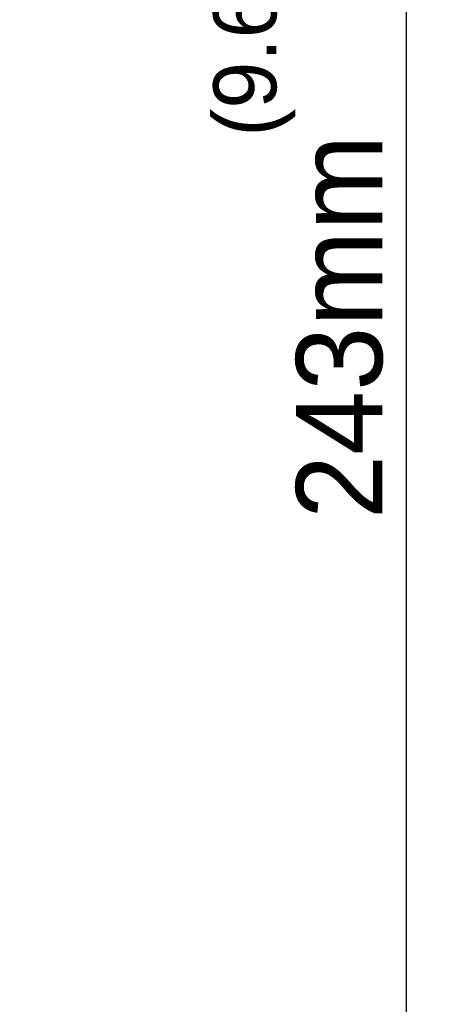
# Model space of a CAD drawing. Header units: millimetres. Extents: x 29035 to 30443, y 1864 to 2860.
# Tile 20 of 55: x 29861 to 29923, y 2417 to 2566. Entities that reach past the tile are written whole.
import ezdxf

# ---------------------------------------------------------------- set-up
doc = ezdxf.new("R2010")
doc.units = ezdxf.units.MM
doc.layers.add('\\M+5CFB8\\M+5CAB5\\M+5CFDF', color=7, linetype='Continuous', lineweight=13)
doc.dimstyles.new('ISO-25', dxfattribs={"dimtxt": 13, "dimasz": 12, "dimexe": 3.5, "dimexo": 0, "dimgap": 3.5, "dimtad": 1, "dimtxsty": 'Standard', "dimcen": 2.5, "dimadec": 0, "dimazin": 0, "dimtfac": 1, "dimtmove": 0, "dimatfit": 3, "dimfxl": 0, "dimarcsym": 0})

# ---------------------------------------------------------------- blocks, each defined once
blk = doc.blocks.new('*D8')
at = {"layer": '\\M+5CFB8\\M+5CAB5\\M+5CFDF', "color": 0, "lineweight": -2}
for p, q in [((29772.08, 2640.96), (29922.99, 2640.96)), ((29919.49, 2628.96), (29919.49, 2409.96)), ((29735.1, 2397.96), (29922.99, 2397.96))]:
    blk.add_line(p, q, dxfattribs=at)
at = {"layer": '\\M+5CFB8\\M+5CAB5\\M+5CFDF', "color": 0}
for points in [[(29917.49, 2628.96), (29921.49, 2628.96), (29919.49, 2640.96)], [(29917.49, 2409.96), (29921.49, 2409.96), (29919.49, 2397.96)]]:
    blk.add_solid(points, dxfattribs=at)
at = {"layer": 'Defpoints', "color": 0}
for p in [(29772.08, 2640.96), (29735.1, 2397.96), (29919.49, 2397.96)]:
    blk.add_point(p, dxfattribs=at)
at = {"layer": '\\M+5CFB8\\M+5CAB5\\M+5CFDF', "color": 0, "insert": (29909.49, 2519.46), "char_height": 13, "attachment_point": 5, "rotation": 90}
blk.add_mtext('243mm', dxfattribs=at)

msp = doc.modelspace()

# ---------------------------------------------------------------- texts
at = {"layer": '\\M+5CFB8\\M+5CAB5\\M+5CFDF', "insert": (29890.422, 2548.143), "char_height": 9.5, "width": 47.51945, "attachment_point": 1, "rotation": 90}
msp.add_mtext('(9.6in)', dxfattribs=at)

# ---------------------------------------------------------------- dimensions: what is measured, and where the dimension line sits
at = {"layer": '\\M+5CFB8\\M+5CAB5\\M+5CFDF'}
dim = msp.add_linear_dim(base=(29919.492, 2397.963), p1=(29772.078, 2640.963), p2=(29735.101, 2397.963), angle=90, text='<>mm', dimstyle='ISO-25', dxfattribs=at)
dim.commit()
dim.dimension.update_dxf_attribs({"geometry": '*D8', "text_midpoint": (29909.492, 2519.463)})

doc.saveas('drawing.dxf')
